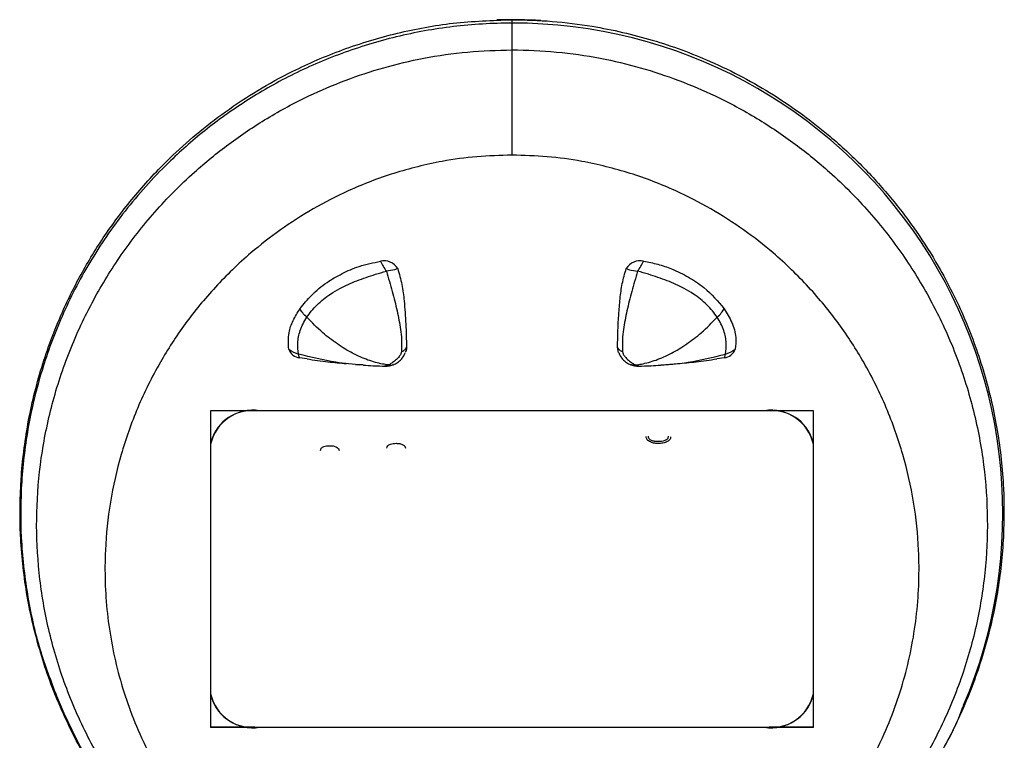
# Model space of a CAD drawing. Header units: millimetres. Extents: x 108 to 474, y 7 to 277.
# Tile 5 of 8: x 108 to 148, y 77 to 107. Entities that reach past the tile are written whole.
import ezdxf

# ---------------------------------------------------------------- set-up
doc = ezdxf.new("R2010")
doc.units = ezdxf.units.MM

msp = doc.modelspace()

# ---------------------------------------------------------------- linework, layer by layer
at = {"color": 7, "linetype": 'Continuous', "lineweight": 25}
for p, q in [((128.386, 105.489), (128.386, 106.576)), ((132.72, 93.187), (132.677, 93.405)), ((120.054, 92.936), (119.753, 92.978)), ((137.019, 92.978), (136.71, 92.937)), ((122.017, 92.71), (122.184, 92.694)), ((123.373, 92.685), (123.203, 92.638)), ((133.399, 92.685), (133.569, 92.638)), ((134.587, 92.694), (134.754, 92.71)), ((140.641, 90.828), (116.131, 90.828)), ((116.131, 90.828), (116.131, 77.956)), ((138.641, 90.828), (118.131, 90.828)), ((140.641, 77.956), (140.641, 90.828)), ((116.131, 89.464), (116.131, 79.326)), ((140.641, 79.326), (140.641, 89.464)), ((117.926, 77.969), (116.131, 77.969)), ((140.641, 77.956), (116.131, 77.956)), ((118.131, 77.962), (138.641, 77.962)), ((140.641, 77.969), (138.846, 77.969))]:
    msp.add_line(p, q, dxfattribs=at)
for centre, radius, start, end in [((128.386, 86.715), 20, 86.6293, 91.7753), ((128.429, 86.664), 19.912, 336.9164, 90.1246), ((123.186, 96.275), 0.643, 30.5078, 103.3786), ((126.744, 98.811), 4.17, 207.2734, 213.7684), ((133.585, 96.275), 0.643, 76.6214, 149.4922), ((130.028, 98.811), 4.17, 326.2316, 332.7266), ((119.804, 93.499), 0.523, 199.8215, 264.4088), ((119.986, 94.209), 1.114, 232.8127, 255.8125), ((136.967, 93.499), 0.523, 275.5912, 340.1785), ((136.786, 94.209), 1.114, 284.1875, 307.1873), ((117.864, 89.072), 1.776, 81.3411, 167.2468), ((117.799, 89.124), 1.705, 88.2526, 168.0179), ((138.908, 89.072), 1.776, 12.7532, 98.6589), ((138.973, 89.124), 1.705, 11.9821, 91.7474), ((117.802, 79.669), 1.706, 191.5752, 274.6436), ((117.864, 79.718), 1.776, 192.7532, 278.6589), ((138.908, 79.718), 1.776, 261.3411, 347.2468), ((138.97, 79.669), 1.706, 265.3564, 348.4248), ((128.369, 86.643), 19.926, 201.8064, 270.0492)]:
    msp.add_arc(centre, radius, start, end, dxfattribs=at)
for points, knots in [([(128.386, 66.715), (127.836, 66.728), (126.73, 66.755), (124.79, 67.005), (122.595, 67.515), (120.568, 68.271), (118.955, 69.058), (117.699, 69.789), (116.519, 70.595), (115.307, 71.555), (114.107, 72.675), (112.942, 73.969), (111.912, 75.332), (110.877, 76.975), (109.925, 78.901), (109.131, 81.136), (108.609, 83.436), (108.365, 85.754), (108.388, 88.046), (108.669, 90.321), (109.22, 92.592), (109.986, 94.65), (110.893, 96.468), (111.883, 98.067), (113.061, 99.617), (114.302, 100.951), (115.539, 102.067), (116.73, 102.992), (118.034, 103.852), (119.606, 104.718), (121.487, 105.534), (123.681, 106.197), (126.004, 106.632), (127.585, 106.687), (128.386, 106.715)], [0, 0, 0, 0, 0.021605, 0.043505, 0.077325, 0.112098, 0.133198, 0.154303, 0.175969, 0.197639, 0.225769, 0.253904, 0.282743, 0.311587, 0.353704, 0.395829, 0.43932, 0.482813, 0.524583, 0.566351, 0.60931, 0.652263, 0.684256, 0.716246, 0.749066, 0.781879, 0.804845, 0.827808, 0.851366, 0.87492, 0.90608, 0.937869, 0.968523, 1, 1, 1, 1]), ([(128.386, 106.576), (128.386, 106.576), (127.588, 106.576), (125.99, 106.478), (123.654, 106.058), (121.436, 105.377), (119.386, 104.486), (117.529, 103.421), (115.867, 102.224), (114.196, 100.744), (112.601, 98.957), (111.169, 96.861), (110.054, 94.688), (109.234, 92.469), (108.69, 90.223), (108.412, 87.952), (108.393, 85.666), (108.646, 83.381), (109.111, 81.226), (109.632, 79.862), (109.869, 79.242)], [0, 0, 0, 0, 0.000001, 0.049016, 0.098049, 0.14758, 0.197145, 0.245702, 0.294441, 0.34307, 0.410518, 0.478215, 0.54576, 0.611779, 0.678035, 0.744318, 0.810372, 0.877072, 0.944023, 1, 1, 1, 1]), ([(128.386, 106.715), (128.93, 106.702), (130.025, 106.676), (131.953, 106.429), (134.14, 105.925), (136.165, 105.176), (137.778, 104.393), (139.036, 103.664), (140.218, 102.86), (141.432, 101.902), (142.635, 100.786), (143.802, 99.495), (144.836, 98.132), (145.875, 96.49), (146.832, 94.564), (147.631, 92.327), (148.158, 90.025), (148.406, 87.706), (148.386, 85.411), (148.108, 83.135), (147.559, 80.862), (146.795, 78.803), (145.891, 76.983), (144.903, 75.384), (143.728, 73.833), (142.488, 72.497), (141.253, 71.38), (140.064, 70.454), (138.761, 69.592), (137.19, 68.723), (135.306, 67.903), (133.106, 67.237), (130.776, 66.798), (129.19, 66.743), (128.386, 66.715)], [0, 0, 0, 0, 0.021391, 0.04307, 0.076808, 0.111496, 0.132596, 0.1537, 0.175365, 0.197034, 0.225156, 0.253284, 0.282116, 0.310951, 0.353098, 0.395253, 0.43878, 0.48231, 0.524113, 0.565916, 0.608911, 0.6519, 0.6839, 0.715895, 0.748722, 0.78154, 0.804498, 0.827452, 0.851002, 0.874547, 0.90579, 0.937667, 0.968419, 1, 1, 1, 1]), ([(128.386, 67.126), (128.386, 67.126), (127.634, 67.126), (126.128, 67.215), (123.93, 67.596), (121.84, 68.212), (119.905, 69.018), (118.141, 69.986), (116.551, 71.08), (114.937, 72.44), (113.383, 74.094), (111.971, 76.044), (110.847, 78.086), (110.002, 80.191), (109.421, 82.34), (109.098, 84.513), (109.026, 86.705), (109.209, 88.903), (109.652, 91.097), (110.359, 93.253), (111.304, 95.281), (112.465, 97.172), (113.824, 98.912), (115.305, 100.414), (116.852, 101.68), (118.406, 102.725), (119.999, 103.587), (121.596, 104.266), (123.158, 104.784), (124.822, 105.178), (126.573, 105.438), (127.781, 105.472), (128.386, 105.489)], [0, 0, 0, 0, 0.000001, 0.030924, 0.061854, 0.092619, 0.123399, 0.153355, 0.183419, 0.213412, 0.25509, 0.29693, 0.338669, 0.380458, 0.42241, 0.464386, 0.506208, 0.548845, 0.591642, 0.634416, 0.677021, 0.715357, 0.75377, 0.792061, 0.821264, 0.850531, 0.879697, 0.903217, 0.926797, 0.950297, 0.97515, 1, 1, 1, 1]), ([(128.386, 105.489), (128.386, 105.489), (128.99, 105.489), (130.2, 105.43), (131.95, 105.18), (133.613, 104.783), (135.176, 104.266), (136.773, 103.587), (138.366, 102.725), (139.92, 101.68), (141.467, 100.414), (142.948, 98.912), (144.307, 97.172), (145.468, 95.281), (146.413, 93.253), (147.12, 91.097), (147.563, 88.903), (147.746, 86.705), (147.674, 84.513), (147.351, 82.34), (146.77, 80.191), (145.925, 78.086), (144.801, 76.044), (143.389, 74.094), (141.835, 72.44), (140.221, 71.08), (138.631, 69.986), (136.867, 69.018), (134.932, 68.212), (132.842, 67.596), (130.644, 67.215), (129.138, 67.126), (128.386, 67.126), (128.386, 67.126)], [0, 0, 0, 0, 0.000001, 0.02485, 0.049703, 0.073203, 0.096783, 0.120303, 0.149469, 0.178736, 0.207939, 0.24623, 0.284643, 0.322979, 0.365584, 0.408358, 0.451155, 0.493792, 0.535614, 0.57759, 0.619542, 0.661331, 0.70307, 0.74491, 0.786588, 0.816581, 0.846645, 0.876601, 0.907381, 0.938146, 0.969076, 0.999999, 1, 1, 1, 1]), ([(128.386, 101.211), (127.908, 101.199), (126.953, 101.173), (125.329, 100.945), (123.561, 100.505), (121.809, 99.832), (120.28, 99.043), (118.952, 98.188), (117.603, 97.133), (116.29, 95.861), (115.069, 94.368), (114.009, 92.729), (113.13, 90.952), (112.458, 89.048), (112.023, 87.111), (111.798, 84.953), (111.871, 82.583), (112.351, 80.028), (113.17, 77.742), (114.228, 75.743), (115.432, 74.027), (116.765, 72.573), (118.153, 71.377), (119.519, 70.417), (121.04, 69.567), (122.713, 68.856), (124.52, 68.317), (126.427, 67.968), (127.733, 67.922), (128.386, 67.9)], [0, 0, 0, 0, 0.022062, 0.044128, 0.07638, 0.108665, 0.136716, 0.164864, 0.192956, 0.231466, 0.270099, 0.30866, 0.352752, 0.397012, 0.4413, 0.485431, 0.543499, 0.601724, 0.659748, 0.702635, 0.745614, 0.788433, 0.818602, 0.848838, 0.878959, 0.909328, 0.939675, 0.969844, 1, 1, 1, 1]), ([(128.386, 67.9), (129.039, 67.922), (130.345, 67.968), (132.252, 68.317), (134.059, 68.856), (135.732, 69.567), (137.253, 70.417), (138.619, 71.377), (140.006, 72.573), (141.34, 74.027), (142.544, 75.743), (143.602, 77.742), (144.421, 80.028), (144.901, 82.583), (144.974, 84.953), (144.748, 87.111), (144.314, 89.048), (143.642, 90.952), (142.763, 92.729), (141.703, 94.368), (140.482, 95.861), (139.169, 97.133), (137.82, 98.188), (136.492, 99.043), (134.963, 99.832), (133.211, 100.505), (131.443, 100.945), (129.819, 101.173), (128.863, 101.199), (128.386, 101.211)], [0, 0, 0, 0, 0.030156, 0.060325, 0.090672, 0.121041, 0.151162, 0.181398, 0.211567, 0.254386, 0.297365, 0.340252, 0.398276, 0.456501, 0.514569, 0.5587, 0.602988, 0.647248, 0.69134, 0.729901, 0.768534, 0.807044, 0.835136, 0.863284, 0.891335, 0.92362, 0.955872, 0.977938, 1, 1, 1, 1]), ([(119.766, 94.97), (119.916, 95.16), (120.221, 95.545), (120.813, 96.021), (121.468, 96.409), (122.188, 96.725), (122.745, 96.84), (123.038, 96.901)], [0, 0, 0, 0, 0.212266, 0.430655, 0.610541, 0.795039, 1, 1, 1, 1]), ([(133.734, 96.901), (133.929, 96.864), (134.325, 96.79), (134.945, 96.572), (135.583, 96.26), (136.358, 95.742), (136.755, 95.269), (137.006, 94.97)], [0, 0, 0, 0, 0.135766, 0.275413, 0.466173, 0.662348, 1, 1, 1, 1]), ([(120.044, 94.623), (120.044, 94.623), (120.159, 94.798), (120.439, 95.135), (120.914, 95.518), (121.46, 95.845), (122.067, 96.118), (122.719, 96.338), (123.13, 96.453), (123.278, 96.494)], [0, 0, 0, 0, 0.000014, 0.197812, 0.395608, 0.510485, 0.701793, 0.893186, 1, 1, 1, 1]), ([(123.74, 96.602), (123.699, 96.585), (123.56, 96.53), (123.395, 96.509), (123.278, 96.494)], [0, 0, 0, 0, 0.293025, 1, 1, 1, 1]), ([(123.278, 96.494), (123.36, 96.218), (123.527, 95.658), (123.687, 95.013), (123.792, 94.504), (123.854, 94.118), (123.91, 93.706), (123.896, 93.386), (123.889, 93.213)], [0, 0, 0, 0, 0.237109, 0.481129, 0.602532, 0.723908, 0.851074, 1, 1, 1, 1]), ([(123.74, 96.602), (123.802, 96.386), (123.928, 95.952), (124.014, 95.197), (124.078, 94.348), (124.089, 93.719), (124.095, 93.405)], [0, 0, 0, 0, 0.205439, 0.412778, 0.706221, 1, 1, 1, 1]), ([(132.677, 93.405), (132.686, 93.844), (132.7, 94.502), (132.776, 95.364), (132.854, 95.994), (132.972, 96.399), (133.032, 96.602)], [0, 0, 0, 0, 0.409922, 0.614845, 0.806941, 1, 1, 1, 1]), ([(133.494, 96.494), (133.412, 96.218), (133.244, 95.658), (133.085, 95.013), (132.98, 94.504), (132.917, 94.118), (132.862, 93.706), (132.875, 93.386), (132.883, 93.213)], [0, 0, 0, 0, 0.237109, 0.481129, 0.602532, 0.723908, 0.851074, 1, 1, 1, 1]), ([(133.032, 96.602), (133.073, 96.585), (133.212, 96.53), (133.377, 96.509), (133.494, 96.494)], [0, 0, 0, 0, 0.293025, 1, 1, 1, 1]), ([(136.728, 94.623), (136.728, 94.623), (136.613, 94.798), (136.333, 95.135), (135.858, 95.518), (135.312, 95.845), (134.704, 96.118), (134.053, 96.338), (133.641, 96.453), (133.494, 96.494)], [0, 0, 0, 0, 0.000014, 0.197812, 0.395608, 0.510485, 0.701793, 0.893186, 1, 1, 1, 1]), ([(119.312, 93.321), (119.298, 93.548), (119.273, 93.944), (119.472, 94.499), (119.667, 94.812), (119.766, 94.97)], [0, 0, 0, 0, 0.398947, 0.695956, 1, 1, 1, 1]), ([(120.044, 94.623), (119.985, 94.681), (119.875, 94.789), (119.801, 94.912), (119.766, 94.97)], [0, 0, 0, 0, 0.535621, 1, 1, 1, 1]), ([(136.728, 94.623), (136.787, 94.681), (136.897, 94.789), (136.971, 94.912), (137.006, 94.97)], [0, 0, 0, 0, 0.535621, 1, 1, 1, 1]), ([(137.006, 94.97), (137.119, 94.787), (137.348, 94.414), (137.513, 93.851), (137.476, 93.483), (137.46, 93.321)], [0, 0, 0, 0, 0.351162, 0.713644, 1, 1, 1, 1]), ([(119.713, 93.129), (119.692, 93.276), (119.649, 93.576), (119.759, 94.098), (119.93, 94.448), (120.044, 94.623), (120.044, 94.623)], [0, 0, 0, 0, 0.317804, 0.646816, 0.999976, 1, 1, 1, 1]), ([(123.373, 92.685), (123.291, 92.696), (123.019, 92.732), (122.53, 92.871), (121.908, 93.145), (121.286, 93.523), (120.649, 94.008), (120.256, 94.408), (120.044, 94.623)], [0, 0, 0, 0, 0.077356, 0.254869, 0.435093, 0.615318, 0.792831, 1, 1, 1, 1]), ([(133.399, 92.685), (133.481, 92.696), (133.752, 92.732), (134.242, 92.871), (134.864, 93.145), (135.486, 93.523), (136.123, 94.008), (136.516, 94.408), (136.728, 94.623)], [0, 0, 0, 0, 0.077356, 0.254869, 0.435093, 0.615318, 0.792831, 1, 1, 1, 1]), ([(137.059, 93.129), (137.08, 93.276), (137.123, 93.576), (137.013, 94.098), (136.842, 94.448), (136.728, 94.623), (136.728, 94.623)], [0, 0, 0, 0, 0.317804, 0.646816, 0.999976, 1, 1, 1, 1]), ([(123.889, 93.213), (123.926, 93.233), (124.001, 93.272), (124.063, 93.345), (124.089, 93.393), (124.095, 93.405)], [0, 0, 0, 0, 0.426021, 0.860524, 1, 1, 1, 1]), ([(124.095, 93.405), (124.095, 93.362), (124.095, 93.286), (124.055, 93.216), (124.037, 93.186)], [0, 0, 0, 0, 0.569267, 1, 1, 1, 1]), ([(132.883, 93.213), (132.846, 93.233), (132.771, 93.272), (132.709, 93.345), (132.683, 93.393), (132.677, 93.405)], [0, 0, 0, 0, 0.426021, 0.860524, 1, 1, 1, 1]), ([(119.753, 92.978), (119.748, 92.984), (119.728, 93.006), (119.719, 93.077), (119.713, 93.129)], [0, 0, 0, 0, 0.2855511, 1, 1, 1, 1]), ([(122.344, 92.683), (122.328, 92.684), (122.127, 92.695), (121.754, 92.73), (120.885, 92.829), (120.214, 93.001), (119.713, 93.129)], [0, 0, 0, 0, 0.018493, 0.225198, 0.420542, 1, 1, 1, 1]), ([(120.054, 92.932), (120.337, 92.89), (120.869, 92.809), (121.411, 92.764), (121.664, 92.743)], [0, 0, 0, 0, 0.531872, 1, 1, 1, 1]), ([(123.889, 93.213), (123.887, 93.199), (123.881, 93.172), (123.855, 93.109), (123.782, 93), (123.653, 92.878), (123.494, 92.754), (123.413, 92.708), (123.373, 92.685)], [0, 0, 0, 0, 0.061074, 0.123575, 0.258845, 0.532321, 0.768847, 1, 1, 1, 1]), ([(123.556, 92.694), (123.616, 92.721), (123.741, 92.778), (123.897, 92.923), (124.002, 93.064), (124.036, 93.159), (124.045, 93.183)], [0, 0, 0, 0, 0.272736, 0.573302, 0.893617, 1, 1, 1, 1]), ([(132.724, 93.189), (132.734, 93.162), (132.77, 93.064), (132.876, 92.922), (133.031, 92.777), (133.156, 92.721), (133.215, 92.694)], [0, 0, 0, 0, 0.118961, 0.433937, 0.730269, 1, 1, 1, 1]), ([(132.883, 93.213), (132.885, 93.199), (132.891, 93.172), (132.917, 93.109), (132.99, 93), (133.119, 92.878), (133.278, 92.754), (133.359, 92.708), (133.399, 92.685)], [0, 0, 0, 0, 0.061074, 0.123575, 0.258845, 0.532321, 0.768847, 1, 1, 1, 1]), ([(134.808, 92.714), (134.881, 92.72), (135.128, 92.74), (135.887, 92.832), (136.557, 93.002), (137.059, 93.129)], [0, 0, 0, 0, 0.09642, 0.324232, 1, 1, 1, 1]), ([(135.107, 92.743), (135.361, 92.764), (135.9, 92.809), (136.43, 92.889), (136.711, 92.931)], [0, 0, 0, 0, 0.470277, 1, 1, 1, 1]), ([(137.018, 92.978), (137.024, 92.984), (137.043, 93.006), (137.053, 93.077), (137.059, 93.129)], [0, 0, 0, 0, 0.2855512, 1, 1, 1, 1]), ([(122.344, 92.682), (122.472, 92.672), (122.77, 92.649), (123.081, 92.641), (123.259, 92.636)], [0, 0, 0, 0, 0.430848, 1, 1, 1, 1]), ([(123.168, 92.637), (123.231, 92.637), (123.362, 92.638), (123.49, 92.675), (123.557, 92.694)], [0, 0, 0, 0, 0.478404, 1, 1, 1, 1]), ([(123.373, 92.685), (123.428, 92.676), (123.494, 92.665), (123.541, 92.694), (123.55, 92.699)], [0, 0, 0, 0, 0.824473, 1, 1, 1, 1]), ([(133.215, 92.694), (133.282, 92.675), (133.41, 92.638), (133.541, 92.637), (133.604, 92.637)], [0, 0, 0, 0, 0.521596, 1, 1, 1, 1]), ([(133.399, 92.685), (133.344, 92.676), (133.278, 92.665), (133.231, 92.694), (133.222, 92.699)], [0, 0, 0, 0, 0.824949, 1, 1, 1, 1]), ([(133.513, 92.636), (133.691, 92.641), (134.002, 92.649), (134.299, 92.672), (134.427, 92.682)], [0, 0, 0, 0, 0.569152, 1, 1, 1, 1]), ([(134.427, 92.683), (134.444, 92.684), (134.571, 92.691), (134.698, 92.703), (134.808, 92.714)], [0, 0, 0, 0, 0.129761, 1, 1, 1, 1]), ([(134.824, 89.77), (134.826, 89.747), (134.833, 89.681), (134.737, 89.582), (134.571, 89.514), (134.38, 89.492), (134.186, 89.496), (134.009, 89.55), (133.859, 89.643), (133.845, 89.732), (133.838, 89.776)], [0, 0, 0, 0, 0.0696694, 0.2017817, 0.334572, 0.4679979, 0.6014322, 0.7343431, 0.8670273, 1, 1, 1, 1]), ([(133.917, 89.798), (133.92, 89.764), (133.926, 89.696), (134.043, 89.626), (134.178, 89.589), (134.372, 89.581), (134.568, 89.599), (134.712, 89.673), (134.74, 89.738), (134.744, 89.771), (134.746, 89.787)], [0, 0, 0, 0, 0.125034, 0.249827, 0.375005, 0.500694, 0.749857, 0.874695, 0.937086, 1, 1, 1, 1]), ([(120.597, 89.203), (120.604, 89.237), (120.619, 89.306), (120.759, 89.394), (120.889, 89.401), (120.968, 89.405)], [0, 0, 0, 0, 0.279696, 0.55987, 1, 1, 1, 1]), ([(120.968, 89.405), (121.018, 89.404), (121.119, 89.401), (121.248, 89.359), (121.338, 89.291), (121.348, 89.237), (121.354, 89.21)], [0, 0, 0, 0, 0.281109, 0.560741, 0.780653, 1, 1, 1, 1]), ([(123.297, 89.306), (123.306, 89.34), (123.323, 89.407), (123.466, 89.49), (123.594, 89.497), (123.671, 89.502)], [0, 0, 0, 0, 0.279066, 0.559611, 1, 1, 1, 1]), ([(123.671, 89.502), (123.722, 89.5), (123.823, 89.496), (123.951, 89.452), (124.038, 89.382), (124.049, 89.328), (124.054, 89.301)], [0, 0, 0, 0, 0.280997, 0.560549, 0.780473, 1, 1, 1, 1]), ([(128.386, 66.718), (128.386, 66.718), (129.176, 66.718), (130.758, 66.815), (133.075, 67.228), (135.279, 67.899), (137.32, 68.781), (139.171, 69.836), (140.831, 71.023), (142.504, 72.494), (144.112, 74.273), (145.532, 76.368), (146.397, 77.91), (146.71, 78.758), (146.747, 78.857)], [0, 0, 0, 0, 0.000002, 0.088005, 0.17604, 0.265171, 0.35436, 0.441819, 0.529605, 0.617192, 0.739167, 0.861599, 0.983752, 1, 1, 1, 1])]:
    msp.add_open_spline(points, degree=3, knots=knots, dxfattribs=at)
for points in [[(128.386, 106.576), (128.386, 106.597), (128.386, 106.639), (128.386, 106.681), (128.386, 106.71), (128.386, 106.713), (128.386, 106.715)], [(128.386, 101.211), (128.386, 101.356), (128.386, 101.645), (128.386, 102.174), (128.386, 102.746), (128.386, 103.344), (128.386, 103.944), (128.386, 104.517), (128.386, 105.05), (128.386, 105.342), (128.386, 105.489)]]:
    msp.add_open_spline(points, degree=3, dxfattribs=at)

doc.saveas('drawing.dxf')
